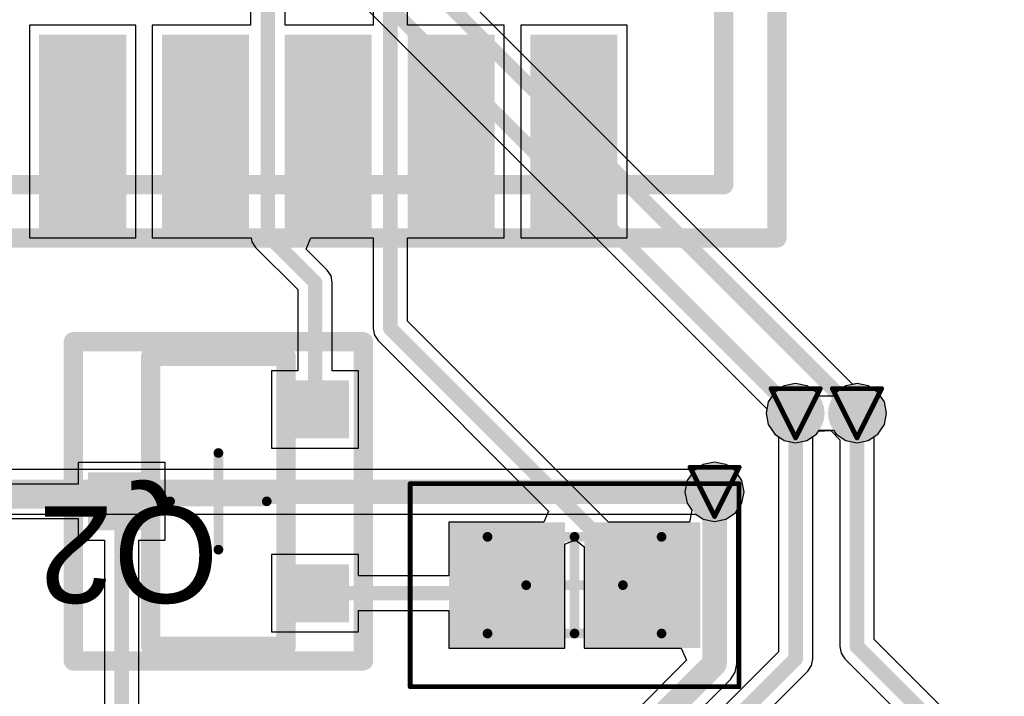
# Model space of a CAD drawing. Header units: millimetres. Extents: x 9.4 to 105.2, y 7.6 to 67.1.
# Tile 32 of 152: x 28.6 to 38.7, y 38.5 to 45.5. Entities that reach past the tile are written whole.
import ezdxf

# ---------------------------------------------------------------- set-up
doc = ezdxf.new("R2010")
doc.units = ezdxf.units.MM
for name, color, linetype in [('BottomLayer', 5, 'Continuous'), ('BottomSolder', 6, 'Continuous'), ('DrillDrawing', 1, 'Continuous'), ('Mechanical13', 56, 'Continuous'), ('Mechanical15', 56, 'Continuous'), ('Mechanical16', 56, 'Continuous'), ('Mechanical2', 216, 'Continuous'), ('Mechanical3', 76, 'Continuous'), ('Mechanical5', 56, 'Continuous'), ('TopLayer', 1, 'Continuous'), ('TopOverlay', 2, 'Continuous'), ('TopPaste', 8, 'Continuous'), ('TopSolder', 216, 'Continuous'), ('ViaHoleLayer', 16, 'Continuous')]:
    doc.layers.add(name, color=color, linetype=linetype)
doc.styles.add('Arial', font='arial.ttf', dxfattribs={"height": 0.2})

msp = doc.modelspace()

# ---------------------------------------------------------------- hatches: boundary and pattern name
at = {"layer": 'BottomLayer'}
h = msp.add_hatch(color=5, dxfattribs=at)
edge = h.paths.add_edge_path()
edge.add_arc((36.576, 41.402), 0.2, 0, 360)
h = msp.add_hatch(color=5, dxfattribs=at)
edge = h.paths.add_edge_path()
edge.add_arc((37.211, 41.402), 0.2, 0, 360)
h = msp.add_hatch(color=5, dxfattribs=at)
edge = h.paths.add_edge_path()
edge.add_arc((35.738, 40.589), 0.2, 0, 360)
at = {"layer": 'BottomSolder'}
h = msp.add_hatch(color=6, dxfattribs=at)
edge = h.paths.add_edge_path()
edge.add_arc((36.576, 41.402), 0.3, 0, 360)
h = msp.add_hatch(color=6, dxfattribs=at)
edge = h.paths.add_edge_path()
edge.add_arc((37.211, 41.402), 0.3, 0, 360)
h = msp.add_hatch(color=6, dxfattribs=at)
edge = h.paths.add_edge_path()
edge.add_arc((35.738, 40.589), 0.3, 0, 360)
at = {"layer": 'TopLayer'}
for points in [[(28.753, 43.316), (28.753, 45.316), (29.653, 45.316), (29.653, 43.316)], [(30.023, 43.316), (30.023, 45.316), (30.923, 45.316), (30.923, 43.316)], [(31.293, 43.316), (31.293, 45.316), (32.193, 45.316), (32.193, 43.316)], [(32.563, 43.316), (32.563, 45.316), (33.463, 45.316), (33.463, 43.316)], [(33.833, 43.316), (33.833, 45.316), (34.733, 45.316), (34.733, 43.316)], [(31.957, 41.141), (31.257, 41.141), (31.257, 41.741), (31.957, 41.741)], [(29.957, 40.191), (29.257, 40.191), (29.257, 40.791), (29.957, 40.791)], [(34.09, 40.174), (34.09, 39.074), (33.09, 39.074), (33.09, 40.174)], [(35.49, 40.174), (35.49, 39.074), (34.49, 39.074), (34.49, 40.174)], [(31.957, 39.241), (31.257, 39.241), (31.257, 39.841), (31.957, 39.841)]]:
    msp.add_hatch(color=1, dxfattribs=at).paths.add_polyline_path(points)
h = msp.add_hatch(color=1, dxfattribs=at)
edge = h.paths.add_edge_path()
edge.add_arc((36.576, 41.402), 0.2, 0, 360)
h = msp.add_hatch(color=1, dxfattribs=at)
edge = h.paths.add_edge_path()
edge.add_arc((37.211, 41.402), 0.2, 0, 360)
h = msp.add_hatch(color=1, dxfattribs=at)
edge = h.paths.add_edge_path()
edge.add_arc((35.738, 40.589), 0.2, 0, 360)
at = {"layer": 'TopPaste'}
for points in [[(28.753, 43.316), (28.753, 45.316), (29.653, 45.316), (29.653, 43.316)], [(30.023, 43.316), (30.023, 45.316), (30.923, 45.316), (30.923, 43.316)], [(31.293, 43.316), (31.293, 45.316), (32.193, 45.316), (32.193, 43.316)], [(32.563, 43.316), (32.563, 45.316), (33.463, 45.316), (33.463, 43.316)], [(33.833, 43.316), (33.833, 45.316), (34.733, 45.316), (34.733, 43.316)], [(31.907, 41.691), (31.307, 41.691), (31.307, 41.191), (31.907, 41.191)], [(29.907, 40.741), (29.307, 40.741), (29.307, 40.241), (29.907, 40.241)], [(34.04, 40.124), (34.04, 39.124), (33.14, 39.124), (33.14, 40.124)], [(35.44, 40.124), (35.44, 39.124), (34.54, 39.124), (34.54, 40.124)], [(31.907, 39.791), (31.307, 39.791), (31.307, 39.291), (31.907, 39.291)]]:
    msp.add_hatch(color=8, dxfattribs=at).paths.add_polyline_path(points)
at = {"layer": 'TopSolder'}
for points in [[(28.753, 43.316), (28.753, 45.316), (29.653, 45.316), (29.653, 43.316)], [(30.023, 43.316), (30.023, 45.316), (30.923, 45.316), (30.923, 43.316)], [(31.293, 43.316), (31.293, 45.316), (32.193, 45.316), (32.193, 43.316)], [(32.563, 43.316), (32.563, 45.316), (33.463, 45.316), (33.463, 43.316)], [(33.833, 43.316), (33.833, 45.316), (34.733, 45.316), (34.733, 43.316)], [(31.957, 41.141), (31.257, 41.141), (31.257, 41.741), (31.957, 41.741)], [(29.957, 40.191), (29.257, 40.191), (29.257, 40.791), (29.957, 40.791)], [(34.19, 40.274), (34.19, 38.974), (32.99, 38.974), (32.99, 40.274)], [(35.59, 40.274), (35.59, 38.974), (34.39, 38.974), (34.39, 40.274)], [(31.957, 39.241), (31.257, 39.241), (31.257, 39.841), (31.957, 39.841)]]:
    msp.add_hatch(color=216, dxfattribs=at).paths.add_polyline_path(points)
h = msp.add_hatch(color=216, dxfattribs=at)
edge = h.paths.add_edge_path()
edge.add_arc((36.576, 41.402), 0.3, 0, 360)
h = msp.add_hatch(color=216, dxfattribs=at)
edge = h.paths.add_edge_path()
edge.add_arc((37.211, 41.402), 0.3, 0, 360)
h = msp.add_hatch(color=216, dxfattribs=at)
edge = h.paths.add_edge_path()
edge.add_arc((35.738, 40.589), 0.3, 0, 360)
at = {"layer": 'ViaHoleLayer'}
h = msp.add_hatch(color=16, dxfattribs=at)
edge = h.paths.add_edge_path()
edge.add_arc((36.576, 41.402), 0.1, 0, 360)
h = msp.add_hatch(color=16, dxfattribs=at)
edge = h.paths.add_edge_path()
edge.add_arc((37.211, 41.402), 0.1, 0, 360)
h = msp.add_hatch(color=16, dxfattribs=at)
edge = h.paths.add_edge_path()
edge.add_arc((35.738, 40.589), 0.1, 0, 360)

# ---------------------------------------------------------------- linework, layer by layer
at = {"layer": 'BottomLayer'}
for p, q in [((37.166, 41.699), (26.086, 52.779)), ((25.274, 52.452), (36.279, 41.447)), ((37.211, 41.708), (37.166, 41.699)), ((37.328, 41.685), (37.211, 41.708)), ((37.427, 41.618), (37.328, 41.685)), ((37.494, 41.519), (37.427, 41.618)), ((36.279, 41.447), (36.27, 41.402)), ((37.517, 41.402), (37.494, 41.519)), ((36.27, 41.402), (36.293, 41.285)), ((37.494, 41.285), (37.517, 41.402)), ((36.293, 41.285), (36.36, 41.186)), ((37.427, 41.186), (37.494, 41.285)), ((36.36, 41.186), (36.459, 41.119)), ((36.693, 41.119), (36.792, 41.186)), ((36.792, 41.186), (36.82, 41.227)), ((36.82, 41.227), (36.967, 41.227)), ((36.967, 41.227), (36.995, 41.186)), ((36.995, 41.186), (37.094, 41.119)), ((37.328, 41.119), (37.427, 41.186)), ((36.459, 41.119), (36.576, 41.096)), ((36.576, 41.096), (36.693, 41.119)), ((37.094, 41.119), (37.211, 41.096)), ((37.211, 41.096), (37.328, 41.119)), ((35.621, 40.872), (35.544, 40.821)), ((35.738, 40.895), (35.621, 40.872)), ((35.855, 40.872), (35.738, 40.895)), ((35.954, 40.805), (35.855, 40.872)), ((35.544, 40.821), (24.679, 40.821)), ((36.02, 40.706), (35.954, 40.805)), ((36.044, 40.589), (36.02, 40.706)), ((36.02, 40.472), (36.044, 40.589)), ((35.954, 40.373), (36.02, 40.472)), ((24.679, 40.358), (35.544, 40.358)), ((35.544, 40.358), (35.621, 40.307)), ((35.855, 40.307), (35.954, 40.373)), ((35.621, 40.307), (35.738, 40.283)), ((35.738, 40.283), (35.855, 40.307))]:
    msp.add_line(p, q, dxfattribs=at)
for points, const_width in [([(25.908, 52.705), (37.211, 41.402)], 0.15), ([(25.4, 52.578), (36.576, 41.402)], 0.15), ([(24.486, 40.589), (35.738, 40.589)], 0.254)]:
    msp.add_lwpolyline(points, dxfattribs=dict(at, const_width=const_width))
for points, const_width in [([(36.538, 41.402, 1), (36.614, 41.402, 1)], 0.075), ([(37.173, 41.402, 1), (37.249, 41.402, 1)], 0.075), ([(35.674, 40.589, 1), (35.801, 40.589, 1)], 0.127)]:
    msp.add_lwpolyline(points, format="xyb", close=True, dxfattribs=dict(at, const_width=const_width))
at = {"layer": 'DrillDrawing', "const_width": 0.0508}
for points in [[(36.322, 41.656), (36.83, 41.656)], [(36.322, 41.656), (36.576, 41.148)], [(36.576, 41.148), (36.83, 41.656)], [(36.957, 41.656), (37.465, 41.656)], [(36.957, 41.656), (37.211, 41.148)], [(37.211, 41.148), (37.465, 41.656)], [(35.484, 40.843), (35.992, 40.843)], [(35.484, 40.843), (35.738, 40.335)], [(35.738, 40.335), (35.992, 40.843)]]:
    msp.add_lwpolyline(points, dxfattribs=at)
at = {"layer": 'DrillDrawing', "const_width": 0.0254}
for points in [[(36.309, 41.656, 1), (36.335, 41.656, 1)], [(36.309, 41.656, 1), (36.335, 41.656, 1)], [(36.817, 41.656, 1), (36.843, 41.656, 1)], [(36.817, 41.656, 1), (36.843, 41.656, 1)], [(36.944, 41.656, 1), (36.97, 41.656, 1)], [(36.944, 41.656, 1), (36.97, 41.656, 1)], [(37.452, 41.656, 1), (37.478, 41.656, 1)], [(37.452, 41.656, 1), (37.478, 41.656, 1)], [(36.563, 41.148, 1), (36.589, 41.148, 1)], [(36.563, 41.148, 1), (36.589, 41.148, 1)], [(37.198, 41.148, 1), (37.224, 41.148, 1)], [(37.198, 41.148, 1), (37.224, 41.148, 1)], [(35.471, 40.843, 1), (35.496, 40.843, 1)], [(35.471, 40.843, 1), (35.496, 40.843, 1)], [(35.979, 40.843, 1), (36.005, 40.843, 1)], [(35.979, 40.843, 1), (36.005, 40.843, 1)], [(35.725, 40.335, 1), (35.751, 40.335, 1)], [(35.725, 40.335, 1), (35.751, 40.335, 1)]]:
    msp.add_lwpolyline(points, format="xyb", close=True, dxfattribs=at)
at = {"layer": 'Mechanical13', "const_width": 0.1}
for points in [[(33.39, 40.124), (35.19, 40.124)], [(33.39, 39.124), (33.39, 40.124)], [(35.19, 39.124), (35.19, 40.124)], [(33.39, 39.124), (35.19, 39.124)]]:
    msp.add_lwpolyline(points, dxfattribs=at)
at = {"layer": 'Mechanical13', "const_width": 0.05}
for points in [[(33.365, 40.124, 1), (33.415, 40.124, 1)], [(33.365, 40.124, 1), (33.415, 40.124, 1)], [(35.165, 40.124, 1), (35.215, 40.124, 1)], [(35.165, 40.124, 1), (35.215, 40.124, 1)], [(33.365, 39.124, 1), (33.415, 39.124, 1)], [(33.365, 39.124, 1), (33.415, 39.124, 1)], [(35.165, 39.124, 1), (35.215, 39.124, 1)], [(35.165, 39.124, 1), (35.215, 39.124, 1)]]:
    msp.add_lwpolyline(points, format="xyb", close=True, dxfattribs=at)
at = {"layer": 'Mechanical15'}
for points, const_width in [([(32.59, 40.674), (35.99, 40.674)], 0.05), ([(32.59, 38.574), (32.59, 40.674)], 0.05), ([(35.99, 38.574), (35.99, 40.674)], 0.05), ([(34.29, 39.124), (34.29, 40.124)], 0.1), ([(33.79, 39.624), (34.79, 39.624)], 0.1), ([(32.59, 38.574), (35.99, 38.574)], 0.05)]:
    msp.add_lwpolyline(points, dxfattribs=dict(at, const_width=const_width))
for points, const_width in [([(32.577, 40.674, 1), (32.602, 40.674, 1)], 0.025), ([(32.577, 40.674, 1), (32.602, 40.674, 1)], 0.025), ([(35.978, 40.674, 1), (36.003, 40.674, 1)], 0.025), ([(35.978, 40.674, 1), (36.003, 40.674, 1)], 0.025), ([(34.265, 40.124, 1), (34.315, 40.124, 1)], 0.05), ([(33.765, 39.624, 1), (33.815, 39.624, 1)], 0.05), ([(34.765, 39.624, 1), (34.815, 39.624, 1)], 0.05), ([(34.265, 39.124, 1), (34.315, 39.124, 1)], 0.05), ([(32.577, 38.574, 1), (32.602, 38.574, 1)], 0.025), ([(32.577, 38.574, 1), (32.602, 38.574, 1)], 0.025), ([(35.978, 38.574, 1), (36.003, 38.574, 1)], 0.025), ([(35.978, 38.574, 1), (36.003, 38.574, 1)], 0.025)]:
    msp.add_lwpolyline(points, format="xyb", close=True, dxfattribs=dict(at, const_width=const_width))
at = {"layer": 'Mechanical16', "const_width": 0.1}
for points in [[(30.607, 39.991), (30.607, 40.991)], [(30.107, 40.491), (31.107, 40.491)]]:
    msp.add_lwpolyline(points, dxfattribs=at)
at = {"layer": 'Mechanical16', "const_width": 0.05}
for points in [[(30.582, 40.991, 1), (30.632, 40.991, 1)], [(30.082, 40.491, 1), (30.132, 40.491, 1)], [(31.082, 40.491, 1), (31.132, 40.491, 1)], [(30.582, 39.991, 1), (30.632, 39.991, 1)]]:
    msp.add_lwpolyline(points, format="xyb", close=True, dxfattribs=at)
at = {"layer": 'Mechanical2', "const_width": 0.2}
for points in [[(35.833, 43.766), (35.833, 61.866)], [(10.233, 43.766), (35.833, 43.766)], [(29.907, 41.991), (31.307, 41.991)], [(29.907, 38.991), (29.907, 41.991)], [(31.307, 38.991), (31.307, 41.991)], [(29.907, 38.991), (31.307, 38.991)]]:
    msp.add_lwpolyline(points, dxfattribs=at)
at = {"layer": 'Mechanical2', "const_width": 0.1}
for points in [[(35.783, 43.766, 1), (35.883, 43.766, 1)], [(35.783, 43.766, 1), (35.883, 43.766, 1)], [(29.857, 41.991, 1), (29.957, 41.991, 1)], [(29.857, 41.991, 1), (29.957, 41.991, 1)], [(31.257, 41.991, 1), (31.357, 41.991, 1)], [(31.257, 41.991, 1), (31.357, 41.991, 1)], [(29.857, 38.991, 1), (29.957, 38.991, 1)], [(29.857, 38.991, 1), (29.957, 38.991, 1)], [(31.257, 38.991, 1), (31.357, 38.991, 1)], [(31.257, 38.991, 1), (31.357, 38.991, 1)]]:
    msp.add_lwpolyline(points, format="xyb", close=True, dxfattribs=at)
at = {"layer": 'Mechanical3', "const_width": 0.2}
for points in [[(36.383, 43.216), (36.383, 62.416)], [(10.133, 43.216), (36.383, 43.216)], [(29.107, 42.141), (32.107, 42.141)], [(29.107, 38.841), (29.107, 42.141)], [(32.107, 38.841), (32.107, 42.141)], [(29.107, 38.841), (32.107, 38.841)]]:
    msp.add_lwpolyline(points, dxfattribs=at)
at = {"layer": 'Mechanical3', "const_width": 0.1}
for points in [[(36.333, 43.216, 1), (36.433, 43.216, 1)], [(36.333, 43.216, 1), (36.433, 43.216, 1)], [(29.057, 42.141, 1), (29.157, 42.141, 1)], [(29.057, 42.141, 1), (29.157, 42.141, 1)], [(32.057, 42.141, 1), (32.157, 42.141, 1)], [(32.057, 42.141, 1), (32.157, 42.141, 1)], [(29.057, 38.841, 1), (29.157, 38.841, 1)], [(29.057, 38.841, 1), (29.157, 38.841, 1)], [(32.057, 38.841, 1), (32.157, 38.841, 1)], [(32.057, 38.841, 1), (32.157, 38.841, 1)]]:
    msp.add_lwpolyline(points, format="xyb", close=True, dxfattribs=at)
at = {"layer": 'Mechanical5', "const_width": 0.2}
for points in [[(36.383, 43.216), (36.383, 62.416)], [(10.133, 43.216), (36.383, 43.216)], [(29.107, 42.141), (32.107, 42.141)], [(29.107, 38.841), (29.107, 42.141)], [(32.107, 38.841), (32.107, 42.141)], [(29.107, 38.841), (32.107, 38.841)]]:
    msp.add_lwpolyline(points, dxfattribs=at)
at = {"layer": 'Mechanical5', "const_width": 0.1}
for points in [[(36.333, 43.216, 1), (36.433, 43.216, 1)], [(36.333, 43.216, 1), (36.433, 43.216, 1)], [(29.057, 42.141, 1), (29.157, 42.141, 1)], [(29.057, 42.141, 1), (29.157, 42.141, 1)], [(32.057, 42.141, 1), (32.157, 42.141, 1)], [(32.057, 42.141, 1), (32.157, 42.141, 1)], [(29.057, 38.841, 1), (29.157, 38.841, 1)], [(29.057, 38.841, 1), (29.157, 38.841, 1)], [(32.057, 38.841, 1), (32.157, 38.841, 1)], [(32.057, 38.841, 1), (32.157, 38.841, 1)]]:
    msp.add_lwpolyline(points, format="xyb", close=True, dxfattribs=at)
at = {"layer": 'TopLayer'}
for p, q in [((32.207, 52.324), (32.207, 45.416)), ((32.563, 45.416), (32.563, 52.25)), ((30.94, 51.676), (30.94, 45.416)), ((31.296, 45.416), (31.296, 51.602)), ((29.753, 45.416), (28.653, 45.416)), ((28.653, 45.416), (28.653, 43.216)), ((29.753, 43.216), (29.753, 45.416)), ((30.94, 45.416), (29.923, 45.416)), ((29.923, 45.416), (29.923, 43.216)), ((32.207, 45.416), (31.296, 45.416)), ((33.563, 45.416), (32.563, 45.416)), ((33.563, 43.216), (33.563, 45.416)), ((34.833, 45.416), (33.733, 45.416)), ((33.733, 45.416), (33.733, 43.216)), ((34.833, 43.216), (34.833, 45.416)), ((28.653, 43.216), (29.753, 43.216)), ((29.923, 43.216), (30.945, 43.216)), ((30.945, 43.216), (30.953, 43.175)), ((30.953, 43.175), (30.992, 43.117)), ((31.515, 43.099), (31.564, 43.216)), ((31.564, 43.216), (32.207, 43.216)), ((32.207, 43.216), (32.207, 42.279)), ((32.563, 42.353), (32.563, 43.216)), ((32.563, 43.216), (33.563, 43.216)), ((33.733, 43.216), (34.833, 43.216)), ((30.992, 43.117), (31.429, 42.681)), ((31.733, 42.881), (31.515, 43.099)), ((31.772, 42.823), (31.733, 42.881)), ((31.785, 42.754), (31.772, 42.823)), ((31.429, 42.681), (31.429, 41.841)), ((31.785, 41.841), (31.785, 42.754)), ((32.207, 42.279), (32.22, 42.211)), ((34.642, 40.274), (32.563, 42.353)), ((32.22, 42.211), (32.259, 42.153)), ((32.259, 42.153), (34.02, 40.391)), ((31.429, 41.841), (31.157, 41.841)), ((31.157, 41.841), (31.157, 41.041)), ((32.057, 41.841), (31.785, 41.841)), ((32.057, 41.041), (32.057, 41.841)), ((36.459, 41.685), (36.36, 41.618)), ((36.576, 41.708), (36.459, 41.685)), ((36.693, 41.685), (36.576, 41.708)), ((36.792, 41.618), (36.693, 41.685)), ((37.094, 41.685), (36.995, 41.618)), ((37.211, 41.708), (37.094, 41.685)), ((37.328, 41.685), (37.211, 41.708)), ((37.427, 41.618), (37.328, 41.685)), ((36.36, 41.618), (36.293, 41.519)), ((36.82, 41.577), (36.792, 41.618)), ((36.967, 41.577), (36.82, 41.577)), ((36.995, 41.618), (36.967, 41.577)), ((37.494, 41.519), (37.427, 41.618)), ((36.293, 41.519), (36.27, 41.402)), ((37.517, 41.402), (37.494, 41.519)), ((36.27, 41.402), (36.293, 41.285)), ((37.494, 41.285), (37.517, 41.402)), ((36.293, 41.285), (36.36, 41.186)), ((37.427, 41.186), (37.494, 41.285)), ((36.36, 41.186), (36.398, 41.16)), ((36.398, 41.16), (36.398, 38.936)), ((36.754, 41.16), (36.792, 41.186)), ((36.754, 38.862), (36.754, 41.16)), ((36.792, 41.186), (36.812, 41.215)), ((36.812, 41.215), (36.939, 41.222)), ((36.939, 41.222), (37.033, 41.128)), ((37.389, 41.16), (37.427, 41.186)), ((37.389, 39.063), (37.389, 41.16)), ((31.157, 41.041), (32.057, 41.041)), ((37.033, 41.128), (37.033, 38.989)), ((30.057, 40.891), (29.157, 40.891)), ((29.157, 40.891), (29.157, 40.669)), ((30.057, 40.091), (30.057, 40.891)), ((35.621, 40.872), (35.522, 40.805)), ((35.738, 40.895), (35.621, 40.872)), ((35.855, 40.872), (35.738, 40.895)), ((35.954, 40.805), (35.855, 40.872)), ((35.522, 40.805), (35.455, 40.706)), ((36.02, 40.706), (35.954, 40.805)), ((29.157, 40.669), (28.208, 40.669)), ((35.455, 40.706), (35.432, 40.589)), ((36.044, 40.589), (36.02, 40.706)), ((35.432, 40.589), (35.455, 40.472)), ((36.02, 40.472), (36.044, 40.589)), ((35.455, 40.472), (35.503, 40.401)), ((35.969, 40.396), (36.02, 40.472)), ((34.02, 40.391), (33.972, 40.274)), ((35.503, 40.401), (35.477, 40.274)), ((35.969, 38.811), (35.969, 40.396)), ((28.282, 40.312), (29.157, 40.312)), ((29.157, 40.312), (29.157, 40.091)), ((33.972, 40.274), (32.99, 40.274)), ((32.99, 40.274), (32.99, 39.719)), ((35.477, 40.274), (34.642, 40.274)), ((29.157, 40.091), (29.429, 40.091)), ((29.429, 40.091), (29.429, 37.916)), ((29.785, 37.99), (29.785, 40.091)), ((29.785, 40.091), (30.057, 40.091)), ((34.19, 40.047), (34.301, 40.094)), ((34.19, 38.974), (34.19, 40.047)), ((34.301, 40.094), (34.39, 40.021)), ((34.39, 40.021), (34.39, 38.974)), ((32.057, 39.941), (31.157, 39.941)), ((31.157, 39.941), (31.157, 39.141)), ((32.057, 39.719), (32.057, 39.941)), ((32.99, 39.719), (32.057, 39.719)), ((32.057, 39.141), (32.057, 39.362)), ((32.057, 39.362), (32.99, 39.362)), ((32.99, 39.362), (32.99, 38.974)), ((31.157, 39.141), (32.057, 39.141)), ((38.734, 37.718), (37.389, 39.063)), ((32.99, 38.974), (34.19, 38.974)), ((34.39, 38.974), (35.394, 38.974)), ((36.398, 38.936), (35.189, 37.727)), ((35.394, 38.974), (35.446, 38.847)), ((37.033, 38.989), (37.046, 38.921)), ((37.046, 38.921), (37.085, 38.863)), ((35.446, 38.847), (34.584, 37.984)), ((35.952, 38.723), (35.969, 38.811)), ((36.741, 38.794), (36.754, 38.862)), ((37.085, 38.863), (38.042, 37.906)), ((35.23, 37.264), (36.702, 38.736)), ((35.901, 38.648), (35.952, 38.723)), ((36.702, 38.736), (36.741, 38.794)), ((35.046, 37.792), (35.901, 38.648))]:
    msp.add_line(p, q, dxfattribs=at)
for points, const_width in [([(32.385, 42.279), (32.385, 52.324)], 0.15), ([(31.118, 43.243), (31.118, 51.676)], 0.15), ([(31.118, 43.243), (31.607, 42.754)], 0.15), ([(31.607, 41.441), (31.607, 42.754)], 0.15), ([(32.385, 42.279), (34.99, 39.674)], 0.15), ([(36.576, 38.862), (36.576, 41.402)], 0.15), ([(37.211, 38.989), (37.211, 41.402)], 0.15), ([(35.738, 38.811), (35.738, 40.589)], 0.254), ([(28.208, 40.491), (29.607, 40.491)], 0.15), ([(29.607, 37.916), (29.607, 40.491)], 0.15), ([(34.99, 39.624), (34.99, 39.674)], 0.15), ([(31.607, 39.541), (33.507, 39.541)], 0.15), ([(33.507, 39.541), (33.59, 39.624)], 0.15), ([(37.211, 38.989), (38.608, 37.592)], 0.15), ([(34.747, 37.821), (35.738, 38.811)], 0.254), ([(35.052, 37.338), (36.576, 38.862)], 0.15)]:
    msp.add_lwpolyline(points, dxfattribs=dict(at, const_width=const_width))
for points, const_width in [([(31.08, 43.243, 1), (31.155, 43.243, 1)], 0.075), ([(31.08, 43.243, 1), (31.155, 43.243, 1)], 0.075), ([(31.569, 42.754, 1), (31.644, 42.754, 1)], 0.075), ([(31.569, 42.754, 1), (31.644, 42.754, 1)], 0.075), ([(32.347, 42.279, 1), (32.423, 42.279, 1)], 0.075), ([(32.347, 42.279, 1), (32.423, 42.279, 1)], 0.075), ([(31.569, 41.441, 1), (31.644, 41.441, 1)], 0.075), ([(36.538, 41.402, 1), (36.614, 41.402, 1)], 0.075), ([(37.173, 41.402, 1), (37.249, 41.402, 1)], 0.075), ([(35.674, 40.589, 1), (35.801, 40.589, 1)], 0.127), ([(29.57, 40.491, 1), (29.645, 40.491, 1)], 0.075), ([(29.57, 40.491, 1), (29.645, 40.491, 1)], 0.075), ([(34.953, 39.674, 1), (35.028, 39.674, 1)], 0.075), ([(34.953, 39.674, 1), (35.028, 39.674, 1)], 0.075), ([(31.569, 39.541, 1), (31.644, 39.541, 1)], 0.075), ([(33.469, 39.541, 1), (33.544, 39.541, 1)], 0.075), ([(33.469, 39.541, 1), (33.544, 39.541, 1)], 0.075), ([(33.553, 39.624, 1), (33.628, 39.624, 1)], 0.075), ([(34.953, 39.624, 1), (35.028, 39.624, 1)], 0.075), ([(37.173, 38.989, 1), (37.249, 38.989, 1)], 0.075), ([(37.173, 38.989, 1), (37.249, 38.989, 1)], 0.075), ([(35.674, 38.811, 1), (35.801, 38.811, 1)], 0.127), ([(35.674, 38.811, 1), (35.801, 38.811, 1)], 0.127), ([(36.538, 38.862, 1), (36.614, 38.862, 1)], 0.075), ([(36.538, 38.862, 1), (36.614, 38.862, 1)], 0.075)]:
    msp.add_lwpolyline(points, format="xyb", close=True, dxfattribs=dict(at, const_width=const_width))
at = {"layer": 'TopOverlay', "const_width": 0.2}
for points in [[(35.833, 43.766), (35.833, 46.276)], [(35.108, 43.766), (35.833, 43.766)], [(29.907, 41.991), (30.882, 41.991)], [(29.907, 41.166), (29.907, 41.991)], [(31.307, 40.216), (31.307, 40.766)], [(29.907, 38.991), (29.907, 39.816)], [(29.907, 38.991), (30.882, 38.991)]]:
    msp.add_lwpolyline(points, dxfattribs=at)
at = {"layer": 'TopOverlay', "const_width": 0.1}
for points in [[(35.058, 43.766, 1), (35.158, 43.766, 1)], [(35.783, 43.766, 1), (35.883, 43.766, 1)], [(35.783, 43.766, 1), (35.883, 43.766, 1)], [(29.857, 41.991, 1), (29.957, 41.991, 1)], [(29.857, 41.991, 1), (29.957, 41.991, 1)], [(30.832, 41.991, 1), (30.932, 41.991, 1)], [(29.857, 41.166, 1), (29.957, 41.166, 1)], [(31.257, 40.766, 1), (31.357, 40.766, 1)], [(31.257, 40.216, 1), (31.357, 40.216, 1)], [(29.857, 39.816, 1), (29.957, 39.816, 1)], [(29.857, 38.991, 1), (29.957, 38.991, 1)], [(29.857, 38.991, 1), (29.957, 38.991, 1)], [(30.832, 38.991, 1), (30.932, 38.991, 1)]]:
    msp.add_lwpolyline(points, format="xyb", close=True, dxfattribs=at)

# ---------------------------------------------------------------- texts
at = {"layer": 'Mechanical5', "style": 'Arial'}
msp.add_text('Q2', height=1, rotation=180, dxfattribs=at).set_placement((30.607, 40.441))

doc.saveas('drawing.dxf')
